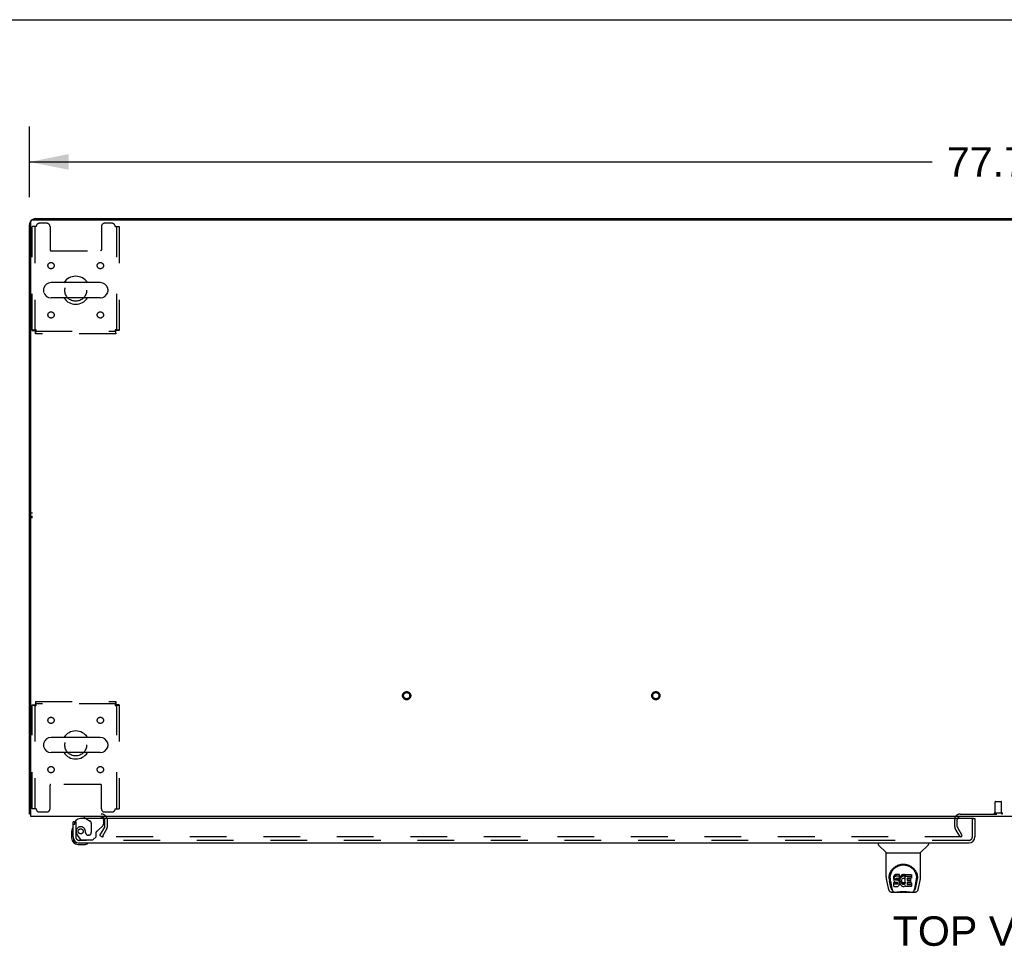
# Model space of a CAD drawing. Header units: inches. Extents: x 0 to 268, y 0 to 174.
# Tile 68 of 76: x 54 to 93, y 136 to 174. Entities that reach past the tile are written whole.
import ezdxf

# ---------------------------------------------------------------- set-up
doc = ezdxf.new("R2010")
doc.units = ezdxf.units.IN
doc.header["$LTSCALE"] = 14.749625
doc.header["$MEASUREMENT"] = 0
doc.linetypes.add('HIDDEN', pattern=[0.2, 0.1, -0.1])
doc.layers.get('0').update_dxf_attribs({"linetype": 'CONTINUOUS'})
for name, color, linetype in [('DEFAULT_2', 8, 'HIDDEN'), ('DIMENSIONS', 7, 'CONTINUOUS'), ('LEFTHAND_DOOR_ASSEMBLY', 7, 'CONTINUOUS'), ('WITNESSMARKS', 7, 'CONTINUOUS')]:
    doc.layers.add(name, color=color, linetype=linetype)
doc.styles.get("Standard").update_dxf_attribs({"font": 'arial.ttf'})
doc.dimstyles.new('DIMSTYLE_1', dxfattribs={"dimtxt": 1.183125, "dimasz": 1.5775, "dimexe": 0.09, "dimexo": 0.07, "dimgap": 0.0375, "dimtad": 0, "dimtih": 1, "dimtoh": 1, "dimzin": 4, "dimdsep": 46, "dimtxsty": 'Standard', "dimblk": '_FILLED', "dimblk1": '_FILLED', "dimblk2": '_FILLED', "dimcen": 0.09, "dimadec": 3, "dimazin": 1, "dimtfac": 1, "dimtdec": 3, "dimtofl": 0, "dimtmove": 0, "dimatfit": 3, "dimldrblk": '_FILLED', "dimfxl": 0, "dimtolj": 1, "dimtzin": 4, "dimarcsym": 0})

# ---------------------------------------------------------------- blocks, each defined once
blk = doc.blocks.new('_FILLED')
at = {"color": 0, "linetype": 'ByBlock'}
blk.add_solid([(0, 0), (-1, 0.2), (-1, -0.2)], dxfattribs=at)
blk = doc.blocks.new('*D1')
at = {"layer": 'DIMENSIONS', "color": 2, "linetype": 'Continuous'}
for p, q in [((54.158, 166.397), (54.158, 169.236)), ((131.908, 166.397), (131.908, 169.236)), ((54.158, 167.816), (90.375, 167.816)), ((131.908, 167.816), (95.692, 167.816))]:
    blk.add_line(p, q, dxfattribs=at)
at = {"layer": 'DIMENSIONS', "color": 2, "linetype": 'Continuous', "xscale": 1.5775, "yscale": 1.5775, "zscale": 1.5775, "rotation": 180}
blk.add_blockref('_FILLED', (54.158, 167.816), dxfattribs=at)
at = {"layer": 'DIMENSIONS', "color": 2, "linetype": 'Continuous', "xscale": 1.5775, "yscale": 1.5775, "zscale": 1.5775}
blk.add_blockref('_FILLED', (131.908, 167.816), dxfattribs=at)
at = {"layer": 'DIMENSIONS', "color": 2, "linetype": 'Continuous', "insert": (93.033, 168.408), "char_height": 1.1831, "width": 4.13434, "attachment_point": 2, "line_spacing_factor": 0.9}
blk.add_mtext('77.75', dxfattribs=at)

msp = doc.modelspace()

# ---------------------------------------------------------------- linework, layer by layer
at = {"color": 7, "linetype": 'Continuous'}
for p, q in [((0, 173.525), (268.175, 173.525)), ((61.658, 165.539), (61.658, 165.487)), ((61.658, 165.539), (124.408, 165.539)), ((93.033, 165.539), (93.033, 165.487)), ((57, 162.97), (55.025, 162.97)), ((54.725, 162.708), (54.725, 162.621)), ((57.3, 162.708), (57.3, 162.621)), ((57, 162.358), (55.025, 162.358)), ((57, 144.72), (55.025, 144.72)), ((54.725, 144.458), (54.725, 144.371)), ((57.3, 144.458), (57.3, 144.371)), ((57, 144.108), (55.025, 144.108)), ((54.21, 141.643), (54.158, 141.643))]:
    msp.add_line(p, q, dxfattribs=at)
at = {"color": 3, "linetype": 'Continuous'}
for p, q in [((54.405, 165.539), (61.658, 165.539)), ((54.158, 141.643), (54.158, 165.293)), ((54.21, 141.539), (54.21, 165.427)), ((54.27, 165.487), (131.796, 165.487)), ((131.856, 141.539), (54.21, 141.539))]:
    msp.add_line(p, q, dxfattribs=at)
for points in [[(54.186, 141.629), (54.182, 141.63), (54.179, 141.631), (54.176, 141.631), (54.173, 141.632), (54.17, 141.633), (54.167, 141.634), (54.165, 141.635), (54.163, 141.636), (54.162, 141.637), (54.161, 141.638), (54.16, 141.639), (54.159, 141.641), (54.158, 141.642), (54.158, 141.643)], [(54.21, 141.624), (54.21, 141.624), (54.206, 141.625), (54.202, 141.626), (54.198, 141.627), (54.194, 141.628), (54.186, 141.629)]]:
    msp.add_lwpolyline(points, dxfattribs=at)
for centre, radius, start, end in [((54.405, 165.293), 0.246, 90, 129.4399), ((54.405, 165.293), 0.246, 140.5601, 180), ((54.27, 165.427), 0.06, 90, 180), ((57.037, 141.397), 0.142, 26.4666, 90), ((91.502, 141.424), 0.115, 115.2249, 161.7477)]:
    msp.add_arc(centre, radius, start, end, dxfattribs=at)
at = {"color": 7, "linetype": 'Continuous'}
for centre, radius, start, end in [((56.012, 162.664), 0.562, 32.9567, 147.0433), ((55.025, 162.664), 0.306, 90, 164.3697), ((57, 162.664), 0.306, 15.6303, 90), ((54.869, 162.708), 0.144, 164.3697, 180), ((54.869, 162.621), 0.144, 180, 195.6303), ((55.025, 162.664), 0.306, 195.6303, 270), ((57, 162.664), 0.306, 270, 344.3697), ((57.156, 162.708), 0.144, 0, 15.6303), ((57.156, 162.621), 0.144, 344.3697, 360), ((56.012, 162.664), 0.562, 212.956, 327.044), ((55.025, 144.414), 0.306, 90, 164.3697), ((56.012, 144.414), 0.562, 32.9567, 147.0433), ((57, 144.414), 0.306, 15.6303, 90), ((54.869, 144.458), 0.144, 164.3697, 180), ((54.869, 144.371), 0.144, 180, 195.6303), ((55.025, 144.414), 0.306, 195.6303, 270), ((57, 144.414), 0.306, 270, 344.3697), ((57.156, 144.458), 0.144, 0, 15.6303), ((57.156, 144.371), 0.144, 344.3697, 360), ((56.012, 144.414), 0.562, 212.956, 327.044)]:
    msp.add_arc(centre, radius, start, end, dxfattribs=at)
at = {"layer": 'DEFAULT_2', "color": 8, "linetype": 'HIDDEN'}
for p, q in [((54.262, 161.048), (54.262, 165.227)), ((54.429, 165.227), (54.262, 165.227)), ((54.366, 165.227), (54.366, 161.048)), ((54.856, 165.352), (54.554, 165.352)), ((54.981, 165.227), (54.981, 164.282)), ((57.044, 165.227), (57.044, 164.282)), ((57.47, 165.352), (57.169, 165.352)), ((57.595, 165.227), (57.762, 165.227)), ((57.658, 161.048), (57.658, 165.227)), ((57.762, 165.227), (57.762, 161.048)), ((55.011, 164.252), (57.014, 164.252)), ((54.262, 161.048), (54.366, 161.048)), ((54.396, 160.914), (54.396, 161.018)), ((54.396, 161.018), (57.628, 161.018)), ((57.628, 160.914), (54.396, 160.914)), ((57.628, 160.914), (57.628, 161.018)), ((57.762, 161.048), (57.658, 161.048)), ((54.262, 141.852), (54.262, 146.03)), ((54.262, 146.03), (54.366, 146.03)), ((54.366, 146.03), (54.366, 141.852)), ((54.396, 146.164), (54.396, 146.06)), ((54.396, 146.164), (57.628, 146.164)), ((57.628, 146.06), (54.396, 146.06)), ((57.628, 146.164), (57.628, 146.06)), ((57.658, 141.852), (57.658, 146.03)), ((57.762, 146.03), (57.658, 146.03)), ((57.762, 146.03), (57.762, 141.852)), ((54.981, 141.852), (54.981, 142.797)), ((57.014, 142.827), (55.011, 142.827)), ((57.044, 141.852), (57.044, 142.797)), ((54.429, 141.852), (54.262, 141.852)), ((57.595, 141.852), (57.762, 141.852)), ((92.909, 141.686), (92.909, 142.133)), ((92.919, 142.143), (93.147, 142.143)), ((93.157, 141.686), (93.157, 142.133)), ((54.554, 141.727), (54.856, 141.727)), ((57.169, 141.727), (57.47, 141.727)), ((91.502, 141.643), (94.564, 141.643)), ((92.891, 141.686), (93.175, 141.686)), ((56.979, 140.779), (57.175, 141.119)), ((57.265, 141.067), (57.069, 140.727)), ((57.179, 141.135), (57.179, 141.397)), ((57.283, 141.135), (57.283, 141.397)), ((91.283, 141.135), (91.283, 141.424)), ((91.498, 140.727), (91.302, 141.067)), ((91.387, 141.135), (91.387, 141.424)), ((91.588, 140.779), (91.392, 141.119)), ((56.979, 140.779), (57.069, 140.727)), ((91.565, 140.727), (57.115, 140.727)), ((91.498, 140.727), (91.588, 140.779))]:
    msp.add_line(p, q, dxfattribs=at)
for points in [[(54.429, 161.081), (54.411, 161.079), (54.392, 161.077), (54.374, 161.074), (54.357, 161.072), (54.34, 161.07), (54.325, 161.067), (54.311, 161.065), (54.299, 161.063), (54.288, 161.06), (54.279, 161.058), (54.272, 161.055), (54.266, 161.053), (54.263, 161.051), (54.262, 161.048)], [(54.429, 161.081), (54.422, 161.079), (54.415, 161.077), (54.408, 161.074), (54.402, 161.072), (54.396, 161.07), (54.39, 161.067), (54.385, 161.065), (54.38, 161.063), (54.376, 161.06), (54.373, 161.058), (54.37, 161.055), (54.368, 161.053), (54.367, 161.051), (54.366, 161.048)], [(54.396, 160.914), (54.399, 160.915), (54.401, 160.919), (54.403, 160.924), (54.406, 160.931), (54.408, 160.94), (54.41, 160.951), (54.413, 160.963), (54.415, 160.977), (54.418, 160.993), (54.42, 161.009), (54.422, 161.026), (54.425, 161.044), (54.427, 161.063), (54.429, 161.081)], [(54.396, 161.018), (54.399, 161.019), (54.401, 161.02), (54.403, 161.022), (54.406, 161.025), (54.408, 161.028), (54.41, 161.032), (54.413, 161.037), (54.415, 161.042), (54.418, 161.048), (54.42, 161.054), (54.422, 161.061), (54.425, 161.067), (54.427, 161.074), (54.429, 161.081)], [(57.658, 161.048), (57.658, 161.051), (57.657, 161.053), (57.655, 161.055), (57.652, 161.058), (57.649, 161.06), (57.645, 161.063), (57.64, 161.065), (57.635, 161.067), (57.629, 161.07), (57.623, 161.072), (57.616, 161.074), (57.609, 161.077), (57.602, 161.079), (57.595, 161.081)], [(57.595, 161.081), (57.598, 161.063), (57.6, 161.044), (57.602, 161.026), (57.605, 161.009), (57.607, 160.993), (57.609, 160.977), (57.612, 160.963), (57.614, 160.951), (57.617, 160.94), (57.619, 160.931), (57.621, 160.924), (57.624, 160.919), (57.626, 160.915), (57.628, 160.914)], [(57.595, 161.081), (57.598, 161.074), (57.6, 161.067), (57.602, 161.061), (57.605, 161.054), (57.607, 161.048), (57.609, 161.042), (57.612, 161.037), (57.614, 161.032), (57.617, 161.028), (57.619, 161.025), (57.621, 161.022), (57.624, 161.02), (57.626, 161.019), (57.628, 161.018)], [(57.762, 161.048), (57.761, 161.051), (57.758, 161.053), (57.753, 161.055), (57.746, 161.058), (57.737, 161.06), (57.726, 161.063), (57.713, 161.065), (57.699, 161.067), (57.684, 161.07), (57.668, 161.072), (57.65, 161.074), (57.632, 161.077), (57.614, 161.079), (57.595, 161.081)], [(54.262, 146.03), (54.263, 146.028), (54.266, 146.026), (54.272, 146.023), (54.279, 146.021), (54.288, 146.019), (54.299, 146.016), (54.311, 146.014), (54.325, 146.012), (54.34, 146.009), (54.357, 146.007), (54.374, 146.004), (54.392, 146.002), (54.411, 146), (54.429, 145.997)], [(54.366, 146.03), (54.367, 146.028), (54.368, 146.026), (54.37, 146.023), (54.373, 146.021), (54.376, 146.019), (54.38, 146.016), (54.385, 146.014), (54.39, 146.012), (54.396, 146.009), (54.402, 146.007), (54.408, 146.004), (54.415, 146.002), (54.422, 146), (54.429, 145.997)], [(54.429, 145.997), (54.427, 146.016), (54.425, 146.035), (54.422, 146.053), (54.42, 146.07), (54.418, 146.086), (54.415, 146.102), (54.413, 146.115), (54.41, 146.128), (54.408, 146.139), (54.406, 146.148), (54.403, 146.155), (54.401, 146.16), (54.399, 146.163), (54.396, 146.164)], [(54.429, 145.997), (54.427, 146.004), (54.425, 146.011), (54.422, 146.018), (54.42, 146.025), (54.418, 146.031), (54.415, 146.037), (54.413, 146.042), (54.41, 146.047), (54.408, 146.051), (54.406, 146.054), (54.403, 146.057), (54.401, 146.059), (54.399, 146.06), (54.396, 146.06)], [(57.628, 146.164), (57.626, 146.163), (57.624, 146.16), (57.621, 146.155), (57.619, 146.148), (57.617, 146.139), (57.614, 146.128), (57.612, 146.115), (57.609, 146.102), (57.607, 146.086), (57.605, 146.07), (57.602, 146.053), (57.6, 146.035), (57.598, 146.016), (57.595, 145.997)], [(57.628, 146.06), (57.626, 146.06), (57.624, 146.059), (57.621, 146.057), (57.619, 146.054), (57.617, 146.051), (57.614, 146.047), (57.612, 146.042), (57.609, 146.037), (57.607, 146.031), (57.605, 146.025), (57.602, 146.018), (57.6, 146.011), (57.598, 146.004), (57.595, 145.997)], [(57.595, 145.997), (57.602, 146), (57.609, 146.002), (57.616, 146.004), (57.623, 146.007), (57.629, 146.009), (57.635, 146.012), (57.64, 146.014), (57.645, 146.016), (57.649, 146.019), (57.652, 146.021), (57.655, 146.023), (57.657, 146.026), (57.658, 146.028), (57.658, 146.03)], [(57.595, 145.997), (57.614, 146), (57.632, 146.002), (57.65, 146.004), (57.668, 146.007), (57.684, 146.009), (57.699, 146.012), (57.713, 146.014), (57.726, 146.016), (57.737, 146.019), (57.746, 146.021), (57.753, 146.023), (57.758, 146.026), (57.761, 146.028), (57.762, 146.03)], [(57.097, 140.752), (57.096, 140.75), (57.095, 140.748), (57.095, 140.746), (57.095, 140.744), (57.095, 140.744)], [(57.095, 140.744), (57.095, 140.742), (57.095, 140.74), (57.096, 140.739), (57.097, 140.737), (57.098, 140.735), (57.099, 140.733), (57.101, 140.732), (57.102, 140.731), (57.104, 140.73), (57.106, 140.729), (57.108, 140.728)], [(57.115, 140.727), (57.113, 140.727), (57.11, 140.727), (57.108, 140.728)]]:
    msp.add_lwpolyline(points, dxfattribs=at)
for centre, radius in [((55.023, 163.654), 0.125), ((57.002, 163.654), 0.125), ((56.012, 162.664), 0.438), ((55.023, 161.675), 0.125), ((57.002, 161.675), 0.125), ((69.29, 146.393), 0.164), ((69.29, 146.393), 0.124), ((79.29, 146.393), 0.164), ((79.29, 146.393), 0.124), ((55.023, 145.404), 0.125), ((57.002, 145.404), 0.125), ((56.012, 144.414), 0.438), ((55.023, 143.425), 0.125), ((57.002, 143.425), 0.125)]:
    msp.add_circle(centre, radius, dxfattribs=at)
for centre, radius, start, end in [((54.554, 165.227), 0.125, 90, 180), ((54.856, 165.227), 0.125, 0, 90), ((57.169, 165.227), 0.125, 90, 180), ((57.47, 165.227), 0.125, 0, 90), ((55.011, 164.282), 0.03, 180, 270), ((57.014, 164.282), 0.03, 270, 360), ((55.011, 142.797), 0.03, 90, 180), ((57.014, 142.797), 0.03, 0, 90), ((54.554, 141.852), 0.125, 180, 270), ((54.856, 141.852), 0.125, 270, 360), ((57.169, 141.852), 0.125, 180, 270), ((57.47, 141.852), 0.125, 270, 360), ((92.919, 142.133), 0.01, 90, 180), ((93.147, 142.133), 0.01, 0, 90), ((57.037, 141.397), 0.246, 0, 90), ((57.037, 141.397), 0.142, 0, 26.4666), ((91.502, 141.424), 0.219, 90, 180), ((91.502, 141.424), 0.115, 161.7477, 180), ((91.502, 141.424), 0.115, 90, 115.2249), ((92.891, 141.665), 0.0215, 90, 270), ((93.175, 141.665), 0.0215, 270, 90), ((57.146, 141.135), 0.033, 330, 360), ((57.146, 141.135), 0.137, 330, 360), ((91.42, 141.135), 0.137, 180, 210), ((91.42, 141.135), 0.033, 180, 210)]:
    msp.add_arc(centre, radius, start, end, dxfattribs=at)
at = {"layer": 'LEFTHAND_DOOR_ASSEMBLY', "color": 3, "linetype": 'Continuous'}
for p, q in [((92.034, 141.46), (56.2, 141.46)), ((92.096, 141.46), (92.096, 140.728)), ((55.908, 140.728), (55.908, 141.335)), ((56.155, 140.481), (91.849, 140.481))]:
    msp.add_line(p, q, dxfattribs=at)
at = {"layer": 'LEFTHAND_DOOR_ASSEMBLY', "color": 7, "linetype": 'Continuous'}
for p, q in [((56.35, 141.539), (56.35, 141.5)), ((56.35, 141.5), (56.419, 141.46)), ((92.034, 141.46), (92.096, 141.46)), ((55.984, 141.335), (55.908, 141.335)), ((55.848, 140.941), (55.848, 140.684)), ((55.908, 140.728), (55.908, 140.684)), ((56.111, 140.481), (56.155, 140.481)), ((56.111, 140.421), (56.368, 140.421)), ((88.217, 140.481), (88.217, 140.419)), ((88.526, 140.093), (88.228, 140.391)), ((89.916, 140.093), (90.213, 140.391)), ((90.225, 140.481), (90.225, 140.419)), ((88.532, 140.088), (89.91, 140.088)), ((88.532, 139.116), (88.532, 140.088)), ((89.91, 139.116), (89.91, 140.088)), ((88.657, 139.148), (88.656, 139.084)), ((88.694, 139.074), (88.694, 139.051)), ((88.836, 139.119), (88.835, 139.096)), ((88.835, 139.029), (88.835, 139.096)), ((88.842, 139.143), (88.836, 139.119)), ((88.836, 139.052), (88.836, 139.119)), ((88.842, 139.076), (88.836, 139.052)), ((88.851, 139.165), (88.842, 139.143)), ((88.842, 139.076), (88.842, 139.143)), ((88.851, 139.098), (88.842, 139.076)), ((88.865, 139.185), (88.851, 139.165)), ((88.851, 139.098), (88.851, 139.165)), ((88.865, 139.118), (88.851, 139.098)), ((88.873, 139.193), (88.865, 139.185)), ((88.865, 139.118), (88.865, 139.185)), ((88.873, 139.126), (88.865, 139.118)), ((88.883, 139.199), (88.873, 139.193)), ((88.873, 139.126), (88.873, 139.193)), ((88.883, 139.133), (88.873, 139.126)), ((88.904, 139.209), (88.883, 139.199)), ((88.883, 139.133), (88.883, 139.199)), ((88.904, 139.142), (88.883, 139.133)), ((88.928, 139.216), (88.904, 139.209)), ((88.904, 139.142), (88.904, 139.209)), ((88.928, 139.15), (88.904, 139.142)), ((89.067, 139.216), (88.928, 139.216)), ((88.928, 139.15), (88.928, 139.216)), ((89.067, 139.15), (88.928, 139.15)), ((89.065, 139.065), (89.067, 139.07)), ((89.069, 139.174), (89.067, 139.216)), ((89.067, 139.15), (89.067, 139.216)), ((89.069, 139.107), (89.067, 139.15)), ((89.067, 139.07), (89.068, 139.083)), ((89.068, 139.083), (89.069, 139.107)), ((89.069, 139.107), (89.069, 139.174)), ((89.076, 139.074), (89.071, 139.052)), ((89.082, 139.096), (89.076, 139.074)), ((89.076, 139.008), (89.076, 139.074)), ((89.09, 139.116), (89.082, 139.096)), ((89.082, 139.029), (89.082, 139.096)), ((89.101, 139.136), (89.09, 139.116)), ((89.09, 139.05), (89.09, 139.116)), ((89.101, 139.069), (89.09, 139.05)), ((89.114, 139.154), (89.101, 139.136)), ((89.101, 139.069), (89.101, 139.136)), ((89.114, 139.087), (89.101, 139.069)), ((89.129, 139.171), (89.114, 139.154)), ((89.114, 139.087), (89.114, 139.154)), ((89.129, 139.104), (89.114, 139.087)), ((89.145, 139.186), (89.129, 139.171)), ((89.129, 139.104), (89.129, 139.171)), ((89.145, 139.119), (89.129, 139.104)), ((89.163, 139.199), (89.145, 139.186)), ((89.145, 139.119), (89.145, 139.186)), ((89.163, 139.132), (89.145, 139.119)), ((89.184, 139.208), (89.163, 139.199)), ((89.163, 139.132), (89.163, 139.199)), ((89.184, 139.141), (89.163, 139.132)), ((89.205, 139.213), (89.184, 139.208)), ((89.184, 139.141), (89.184, 139.208)), ((89.205, 139.146), (89.184, 139.141)), ((89.228, 139.215), (89.205, 139.213)), ((89.205, 139.146), (89.205, 139.213)), ((89.228, 139.148), (89.205, 139.146)), ((89.228, 139.215), (89.25, 139.215)), ((89.228, 139.148), (89.228, 139.215)), ((89.25, 139.148), (89.228, 139.148)), ((89.261, 139.213), (89.25, 139.215)), ((89.25, 139.148), (89.25, 139.215)), ((89.261, 139.146), (89.25, 139.148)), ((89.272, 139.209), (89.261, 139.213)), ((89.261, 139.146), (89.261, 139.213)), ((89.272, 139.143), (89.261, 139.146)), ((89.292, 139.125), (89.266, 139.057)), ((89.29, 139.197), (89.272, 139.209)), ((89.272, 139.143), (89.272, 139.209)), ((89.29, 139.131), (89.272, 139.143)), ((89.29, 139.197), (89.29, 139.131)), ((89.292, 139.194), (89.292, 139.131)), ((89.301, 139.214), (89.537, 139.214)), ((89.301, 138.822), (89.301, 139.214)), ((89.301, 139.148), (89.537, 139.148)), ((89.542, 139.21), (89.542, 139.069)), ((89.785, 139.148), (89.786, 139.084)), ((88.547, 138.973), (88.612, 138.667)), ((88.65, 139.061), (88.65, 139.061)), ((88.719, 138.695), (88.666, 138.966)), ((88.703, 138.953), (88.76, 138.66)), ((88.836, 139.052), (88.835, 139.029)), ((88.835, 139.029), (88.835, 139.005)), ((88.835, 139.005), (88.839, 138.981)), ((88.837, 138.743), (88.837, 138.885)), ((88.839, 138.981), (88.848, 138.959)), ((88.901, 138.89), (88.842, 138.889)), ((88.842, 138.822), (88.842, 138.889)), ((88.901, 138.823), (88.842, 138.822)), ((88.842, 138.738), (88.986, 138.738)), ((88.848, 138.959), (88.861, 138.939)), ((88.861, 138.939), (88.877, 138.922)), ((88.877, 138.922), (88.897, 138.909)), ((88.897, 138.909), (88.908, 138.904)), ((88.962, 138.89), (88.901, 138.89)), ((88.901, 138.823), (88.901, 138.89)), ((88.962, 138.823), (88.901, 138.823)), ((88.906, 139.032), (88.908, 139.047)), ((88.906, 139.01), (88.906, 139.032)), ((88.906, 139.017), (88.906, 139.032)), ((88.906, 139.01), (88.906, 139.017)), ((88.909, 139.002), (88.906, 139.01)), ((88.908, 139.047), (88.912, 139.054)), ((88.908, 138.904), (88.92, 138.902)), ((88.909, 139.002), (88.909, 139.047)), ((88.913, 138.996), (88.909, 139.002)), ((88.912, 139.054), (88.917, 139.059)), ((88.913, 138.996), (88.913, 139.055)), ((88.919, 138.992), (88.913, 138.996)), ((88.917, 139.059), (88.932, 139.063)), ((88.934, 139.055), (88.919, 139.059)), ((88.919, 139.059), (88.919, 139.059)), ((88.919, 138.992), (88.919, 139.059)), ((88.934, 138.988), (88.919, 138.992)), ((88.92, 138.902), (88.967, 138.902)), ((88.932, 139.063), (88.947, 139.064)), ((88.958, 139.056), (88.934, 139.055)), ((88.934, 138.988), (88.934, 139.055)), ((88.958, 138.989), (88.934, 138.988)), ((88.947, 139.064), (89.059, 139.064)), ((88.982, 139.054), (88.958, 139.056)), ((88.958, 138.989), (88.958, 139.056)), ((88.982, 138.988), (88.958, 138.989)), ((88.977, 138.891), (88.962, 138.89)), ((88.962, 138.823), (88.962, 138.89)), ((88.977, 138.824), (88.962, 138.823)), ((88.967, 138.902), (88.975, 138.901)), ((88.975, 138.901), (88.982, 138.899)), ((88.983, 138.895), (88.977, 138.891)), ((88.977, 138.824), (88.977, 138.891)), ((88.983, 138.828), (88.977, 138.824)), ((89.005, 139.049), (88.982, 139.054)), ((88.982, 138.988), (88.982, 139.054)), ((89.005, 138.982), (88.982, 138.988)), ((88.982, 138.899), (88.988, 138.894)), ((88.985, 138.896), (88.983, 138.895)), ((88.983, 138.828), (88.983, 138.895)), ((88.989, 138.833), (88.983, 138.828)), ((88.986, 138.738), (88.998, 138.74)), ((88.988, 138.894), (88.993, 138.888)), ((88.989, 138.833), (88.989, 138.893)), ((88.998, 138.845), (88.989, 138.833)), ((88.993, 138.888), (88.999, 138.875)), ((88.998, 138.845), (88.998, 138.877)), ((89.001, 138.852), (88.998, 138.845)), ((88.998, 138.74), (89.009, 138.744)), ((88.999, 138.875), (89.002, 138.86)), ((89.001, 138.852), (89.001, 138.864)), ((89.002, 138.86), (89.001, 138.852)), ((89.016, 139.044), (89.005, 139.049)), ((89.005, 138.982), (89.005, 139.049)), ((89.016, 138.978), (89.005, 138.982)), ((89.009, 138.744), (89.029, 138.758)), ((89.026, 139.038), (89.016, 139.044)), ((89.016, 138.978), (89.016, 139.044)), ((89.026, 138.971), (89.016, 138.978)), ((89.043, 139.021), (89.026, 139.038)), ((89.026, 138.971), (89.026, 139.038)), ((89.043, 138.954), (89.026, 138.971)), ((89.029, 138.758), (89.046, 138.774)), ((89.056, 139.001), (89.043, 139.021)), ((89.043, 138.954), (89.043, 139.021)), ((89.056, 138.934), (89.043, 138.954)), ((89.046, 138.774), (89.053, 138.784)), ((89.053, 138.784), (89.058, 138.795)), ((89.066, 138.979), (89.056, 139.001)), ((89.056, 138.934), (89.056, 139.001)), ((89.066, 138.912), (89.056, 138.934)), ((89.058, 138.795), (89.067, 138.818)), ((89.059, 139.064), (89.065, 139.065)), ((89.067, 138.975), (89.066, 138.979)), ((89.066, 138.912), (89.066, 138.979)), ((89.072, 138.889), (89.066, 138.912)), ((89.071, 139.052), (89.067, 139.008)), ((89.067, 138.941), (89.067, 139.008)), ((89.071, 138.986), (89.067, 138.941)), ((89.067, 138.941), (89.068, 138.919)), ((89.067, 138.818), (89.073, 138.841)), ((89.068, 138.919), (89.071, 138.897)), ((89.071, 138.986), (89.071, 139.052)), ((89.076, 139.008), (89.071, 138.986)), ((89.071, 138.897), (89.075, 138.875)), ((89.075, 138.865), (89.072, 138.889)), ((89.073, 138.841), (89.075, 138.865)), ((89.075, 138.865), (89.075, 138.879)), ((89.075, 138.875), (89.082, 138.854)), ((89.082, 139.029), (89.076, 139.008)), ((89.09, 139.05), (89.082, 139.029)), ((89.082, 138.854), (89.104, 138.815)), ((89.104, 138.815), (89.116, 138.796)), ((89.116, 138.796), (89.131, 138.78)), ((89.131, 138.78), (89.148, 138.765)), ((89.137, 138.957), (89.136, 138.93)), ((89.136, 138.93), (89.138, 138.917)), ((89.14, 138.984), (89.137, 138.957)), ((89.138, 138.917), (89.138, 138.957)), ((89.138, 138.917), (89.141, 138.904)), ((89.139, 138.976), (89.141, 138.971)), ((89.144, 138.996), (89.14, 138.984)), ((89.141, 138.971), (89.151, 138.946)), ((89.141, 138.904), (89.141, 138.971)), ((89.141, 138.904), (89.151, 138.879)), ((89.15, 139.008), (89.144, 138.996)), ((89.148, 138.765), (89.165, 138.751)), ((89.164, 139.031), (89.15, 139.008)), ((89.151, 138.946), (89.164, 138.923)), ((89.151, 138.879), (89.151, 138.946)), ((89.151, 138.879), (89.164, 138.856)), ((89.172, 139.042), (89.164, 139.031)), ((89.164, 138.923), (89.173, 138.913)), ((89.164, 138.856), (89.164, 138.923)), ((89.164, 138.856), (89.173, 138.846)), ((89.165, 138.751), (89.175, 138.746)), ((89.183, 139.049), (89.172, 139.042)), ((89.173, 138.913), (89.183, 138.904)), ((89.173, 138.846), (89.173, 138.913)), ((89.173, 138.846), (89.183, 138.837)), ((89.175, 138.746), (89.186, 138.742)), ((89.208, 139.06), (89.183, 139.049)), ((89.183, 138.904), (89.194, 138.897)), ((89.183, 138.837), (89.183, 138.904)), ((89.183, 138.837), (89.194, 138.83)), ((89.186, 138.742), (89.207, 138.737)), ((89.194, 138.897), (89.207, 138.892)), ((89.194, 138.83), (89.194, 138.897)), ((89.194, 138.83), (89.207, 138.825)), ((89.207, 138.892), (89.22, 138.889)), ((89.207, 138.825), (89.207, 138.892)), ((89.207, 138.825), (89.22, 138.823)), ((89.207, 138.737), (89.229, 138.734)), ((89.221, 139.063), (89.208, 139.06)), ((89.22, 138.889), (89.233, 138.889)), ((89.22, 138.823), (89.22, 138.889)), ((89.22, 138.823), (89.233, 138.822)), ((89.234, 139.063), (89.221, 139.063)), ((89.229, 138.734), (89.251, 138.737)), ((89.233, 138.889), (89.246, 138.891)), ((89.233, 138.822), (89.233, 138.889)), ((89.233, 138.822), (89.246, 138.824)), ((89.247, 139.06), (89.234, 139.063)), ((89.246, 138.891), (89.259, 138.895)), ((89.246, 138.824), (89.246, 138.891)), ((89.246, 138.824), (89.259, 138.828)), ((89.26, 139.055), (89.247, 139.06)), ((89.251, 138.737), (89.273, 138.744)), ((89.259, 138.895), (89.271, 138.9)), ((89.259, 138.828), (89.259, 138.895)), ((89.259, 138.828), (89.271, 138.834)), ((89.271, 138.9), (89.282, 138.908)), ((89.271, 138.834), (89.271, 138.9)), ((89.271, 138.834), (89.282, 138.841)), ((89.273, 138.744), (89.292, 138.755)), ((89.282, 138.908), (89.282, 138.841)), ((89.289, 138.907), (89.301, 138.889)), ((89.289, 138.84), (89.301, 138.822)), ((89.302, 138.756), (89.292, 138.756)), ((89.292, 138.755), (89.292, 138.756)), ((89.302, 138.743), (89.302, 138.756)), ((89.538, 138.738), (89.307, 138.738)), ((89.371, 139.06), (89.371, 138.992)), ((89.372, 138.901), (89.372, 138.824)), ((89.537, 139.064), (89.375, 139.064)), ((89.375, 139.055), (89.506, 139.055)), ((89.375, 138.988), (89.506, 138.988)), ((89.506, 138.906), (89.376, 138.906)), ((89.376, 138.886), (89.538, 138.886)), ((89.376, 138.819), (89.538, 138.819)), ((89.511, 139.05), (89.511, 138.91)), ((89.542, 138.882), (89.542, 138.743)), ((89.681, 138.66), (89.738, 138.95)), ((89.722, 138.695), (89.775, 138.966)), ((89.738, 138.95), (89.739, 138.954)), ((89.792, 139.061), (89.792, 139.061)), ((89.83, 138.667), (89.895, 138.973)), ((88.736, 138.513), (88.963, 138.513)), ((88.771, 138.592), (88.778, 138.592)), ((88.776, 138.596), (88.78, 138.586)), ((88.78, 138.585), (88.78, 138.586)), ((88.823, 138.513), (88.821, 138.513)), ((88.983, 138.493), (88.962, 138.514)), ((89.459, 138.493), (88.983, 138.493)), ((89.459, 138.493), (89.48, 138.514)), ((89.479, 138.513), (89.706, 138.513)), ((89.62, 138.513), (89.619, 138.513)), ((89.661, 138.585), (89.662, 138.586)), ((89.662, 138.586), (89.665, 138.596)), ((89.664, 138.592), (89.671, 138.592))]:
    msp.add_line(p, q, dxfattribs=at)
at = {"layer": 'LEFTHAND_DOOR_ASSEMBLY', "color": 8, "linetype": 'HIDDEN'}
for p, q in [((56.98, 141.539), (56.35, 141.539)), ((56.419, 141.46), (56.588, 141.362)), ((91.992, 140.728), (91.992, 141.46)), ((56.012, 141.335), (55.984, 141.335)), ((56.012, 141.335), (56.012, 140.728)), ((56.638, 141.276), (56.638, 140.896)), ((56.889, 140.97), (57.108, 141.189)), ((57.137, 141.26), (57.137, 141.382)), ((56.087, 140.784), (56.188, 140.64)), ((56.409, 140.896), (56.409, 140.885)), ((56.54, 140.798), (56.507, 140.798)), ((56.704, 140.606), (56.83, 140.732)), ((56.83, 140.732), (56.83, 140.911)), ((91.849, 140.585), (56.155, 140.585)), ((56.253, 140.606), (56.704, 140.606))]:
    msp.add_line(p, q, dxfattribs=at)
at = {"layer": 'LEFTHAND_DOOR_ASSEMBLY', "color": 7, "linetype": 'Continuous'}
for points in [[(88.65, 139.074), (88.653, 139.115), (88.659, 139.165), (88.67, 139.212), (88.684, 139.256), (88.701, 139.298), (88.721, 139.337), (88.744, 139.374), (88.769, 139.409), (88.796, 139.442), (88.825, 139.472), (88.857, 139.501), (88.891, 139.526), (88.926, 139.55), (88.964, 139.57), (89.004, 139.589), (89.045, 139.604), (89.088, 139.616), (89.131, 139.625), (89.176, 139.63), (89.221, 139.632), (89.266, 139.63), (89.311, 139.624), (89.355, 139.616), (89.397, 139.604), (89.439, 139.588), (89.478, 139.57), (89.516, 139.549), (89.552, 139.526), (89.585, 139.5), (89.617, 139.472), (89.646, 139.441), (89.673, 139.409), (89.698, 139.374), (89.721, 139.336), (89.74, 139.297), (89.758, 139.255), (89.772, 139.211), (89.782, 139.164), (89.789, 139.114), (89.792, 139.074)], [(88.694, 139.074), (88.694, 139.094), (88.696, 139.118), (88.698, 139.142), (88.702, 139.166), (88.707, 139.19), (88.713, 139.213), (88.719, 139.235), (88.727, 139.258), (88.736, 139.279), (88.745, 139.3), (88.755, 139.321), (88.766, 139.34), (88.778, 139.359), (88.79, 139.377), (88.803, 139.394), (88.816, 139.411), (88.829, 139.427), (88.843, 139.442), (88.858, 139.456), (88.872, 139.469), (88.887, 139.482), (88.903, 139.494), (88.918, 139.505), (88.934, 139.516), (88.949, 139.526), (88.965, 139.535), (88.981, 139.543), (88.997, 139.551), (89.013, 139.558), (89.029, 139.565), (89.045, 139.571), (89.061, 139.576), (89.077, 139.581), (89.093, 139.585), (89.109, 139.589), (89.124, 139.592), (89.14, 139.595), (89.156, 139.597), (89.172, 139.599), (89.188, 139.6), (89.204, 139.601), (89.22, 139.601), (89.236, 139.601), (89.252, 139.6), (89.268, 139.599), (89.284, 139.597), (89.3, 139.595), (89.316, 139.592), (89.332, 139.589), (89.348, 139.585), (89.364, 139.581), (89.38, 139.576), (89.396, 139.571), (89.412, 139.565), (89.428, 139.559), (89.444, 139.551), (89.46, 139.544), (89.476, 139.535), (89.491, 139.526), (89.507, 139.516), (89.523, 139.506), (89.538, 139.495), (89.553, 139.483), (89.568, 139.47), (89.583, 139.457), (89.598, 139.442), (89.612, 139.427), (89.625, 139.411), (89.639, 139.395), (89.652, 139.377), (89.664, 139.359), (89.675, 139.34), (89.686, 139.321), (89.697, 139.301), (89.706, 139.28), (89.715, 139.258), (89.722, 139.236), (89.729, 139.213), (89.735, 139.19), (89.74, 139.167), (89.743, 139.143), (89.746, 139.118), (89.747, 139.094), (89.748, 139.074)], [(88.532, 139.116), (88.533, 139.083), (88.536, 139.043), (88.541, 139.004), (88.547, 138.973)], [(88.65, 139.061), (88.65, 139.066), (88.65, 139.074)], [(89.739, 138.954), (89.739, 138.957), (89.74, 138.96), (89.74, 138.963), (89.741, 138.966), (89.741, 138.969), (89.742, 138.972), (89.742, 138.976), (89.743, 138.979), (89.743, 138.983), (89.744, 138.986), (89.744, 138.99), (89.745, 138.994), (89.745, 138.998), (89.745, 139.002), (89.746, 139.006), (89.746, 139.011), (89.747, 139.015), (89.747, 139.019), (89.747, 139.024), (89.747, 139.029), (89.747, 139.033), (89.748, 139.038), (89.748, 139.043), (89.748, 139.049), (89.748, 139.074)], [(89.792, 139.074), (89.792, 139.067), (89.792, 139.061)], [(89.895, 138.973), (89.9, 139.003), (89.906, 139.043), (89.909, 139.083), (89.91, 139.117)], [(88.694, 139.051), (88.694, 139.035), (88.696, 139.006), (88.699, 138.978), (88.703, 138.953)], [(88.842, 138.889), (88.841, 138.889), (88.841, 138.889), (88.84, 138.889), (88.84, 138.889), (88.84, 138.889), (88.839, 138.888), (88.839, 138.888), (88.838, 138.888), (88.838, 138.887), (88.838, 138.887), (88.838, 138.886), (88.837, 138.886), (88.837, 138.885), (88.837, 138.885)], [(88.842, 138.822), (88.841, 138.822), (88.841, 138.822), (88.84, 138.822), (88.84, 138.822), (88.84, 138.822), (88.839, 138.822), (88.839, 138.821), (88.838, 138.821), (88.838, 138.821), (88.838, 138.82), (88.838, 138.82), (88.837, 138.819), (88.837, 138.818), (88.837, 138.818)], [(88.612, 138.667), (88.615, 138.654), (88.62, 138.636), (88.625, 138.619), (88.63, 138.604), (88.636, 138.591), (88.642, 138.578), (88.648, 138.567), (88.655, 138.556), (88.663, 138.547), (88.672, 138.538), (88.683, 138.53), (88.694, 138.523), (88.706, 138.518), (88.719, 138.514), (88.733, 138.513), (88.736, 138.513)], [(88.76, 138.66), (88.763, 138.648), (88.766, 138.635), (88.769, 138.621), (88.773, 138.608), (88.776, 138.596)], [(88.78, 138.585), (88.785, 138.573), (88.792, 138.56), (88.798, 138.55), (88.805, 138.541), (88.812, 138.532), (88.82, 138.525), (88.829, 138.52), (88.839, 138.516), (88.849, 138.513), (88.857, 138.513)], [(88.937, 138.513), (88.958, 138.513), (88.98, 138.515), (89.003, 138.517), (89.028, 138.52), (89.054, 138.523), (89.08, 138.526), (89.108, 138.528), (89.136, 138.531), (89.165, 138.532), (89.194, 138.533), (89.223, 138.534), (89.252, 138.533), (89.282, 138.532), (89.31, 138.53), (89.338, 138.528), (89.365, 138.525), (89.391, 138.522), (89.416, 138.52), (89.44, 138.517), (89.463, 138.515), (89.484, 138.513), (89.504, 138.513)], [(88.937, 138.513), (88.959, 138.513), (88.986, 138.515), (89.014, 138.518), (89.071, 138.523)], [(89.071, 138.523), (89.1, 138.526), (89.129, 138.528), (89.159, 138.53), (89.19, 138.531), (89.22, 138.532), (89.251, 138.531), (89.281, 138.53), (89.311, 138.529), (89.341, 138.526), (89.37, 138.523), (89.428, 138.518)], [(89.428, 138.518), (89.455, 138.515), (89.482, 138.513), (89.504, 138.513)], [(89.585, 138.513), (89.593, 138.513), (89.603, 138.516), (89.612, 138.52), (89.621, 138.525), (89.63, 138.532), (89.637, 138.54), (89.644, 138.55), (89.65, 138.56), (89.656, 138.573), (89.661, 138.585)], [(89.665, 138.596), (89.669, 138.608), (89.673, 138.621), (89.676, 138.635), (89.679, 138.648), (89.681, 138.66)], [(89.706, 138.513), (89.708, 138.513), (89.721, 138.514), (89.734, 138.518), (89.747, 138.523), (89.758, 138.529), (89.769, 138.537), (89.778, 138.546), (89.786, 138.556), (89.793, 138.566), (89.8, 138.578), (89.806, 138.59), (89.812, 138.604), (89.817, 138.619), (89.822, 138.636), (89.827, 138.654), (89.83, 138.667)]]:
    msp.add_lwpolyline(points, dxfattribs=at)
at = {"layer": 'LEFTHAND_DOOR_ASSEMBLY', "color": 8, "linetype": 'HIDDEN'}
msp.add_circle((56.212, 140.948), 0.101, dxfattribs=at)
at = {"layer": 'LEFTHAND_DOOR_ASSEMBLY', "color": 3, "linetype": 'Continuous'}
for centre, radius, start, end in [((56.2, 141.21), 0.25, 90, 180), ((92.034, 141.44), 0.02, 0, 90), ((56.155, 140.728), 0.246, 180, 270), ((91.849, 140.728), 0.246, 270, 360)]:
    msp.add_arc(centre, radius, start, end, dxfattribs=at)
at = {"layer": 'LEFTHAND_DOOR_ASSEMBLY', "color": 7, "linetype": 'Continuous'}
for centre, radius, start, end in [((56.98, 141.382), 0.157, 29.8303, 90), ((56.098, 140.941), 0.25, 149.1101, 180), ((55.897, 141.061), 0.015, 96.3796, 149.1101), ((55.893, 141.061), 0.015, 0, 83.6204), ((56.111, 140.684), 0.263, 180, 270), ((56.111, 140.684), 0.203, 180, 270), ((56.368, 140.671), 0.25, 270, 300.8899), ((56.488, 140.466), 0.015, 6.3796, 90), ((56.488, 140.47), 0.015, 300.8899, 353.6204), ((88.256, 140.419), 0.0394, 180, 225), ((90.185, 140.419), 0.0394, 315, 360), ((88.54, 140.107), 0.0197, 225, 262.5), ((89.902, 140.107), 0.0197, 277.5, 315)]:
    msp.add_arc(centre, radius, start, end, dxfattribs=at)
at = {"layer": 'LEFTHAND_DOOR_ASSEMBLY', "color": 8, "linetype": 'HIDDEN'}
for centre, radius, start, end in [((56.98, 141.382), 0.157, 0, 29.8303), ((56.212, 140.948), 0.187, 17.8482, 196.8439), ((56.538, 141.276), 0.1, 0, 59.908), ((57.037, 141.26), 0.1, 315, 360), ((56.155, 140.728), 0.142, 180, 270), ((56.402, 141.006), 0.386, 196.8439, 215.1), ((56.016, 140.885), 0.393, 1.6599, 17.9298), ((56.507, 140.896), 0.098, 180, 270), ((56.54, 140.896), 0.098, 270, 360), ((56.869, 140.911), 0.039, 111.6096, 180), ((56.818, 141.041), 0.1, 291.6096, 315), ((91.849, 140.728), 0.142, 270, 360), ((56.253, 140.685), 0.079, 215.1, 270)]:
    msp.add_arc(centre, radius, start, end, dxfattribs=at)
at = {"layer": 'LEFTHAND_DOOR_ASSEMBLY', "color": 7, "linetype": 'Continuous'}
for centre, major_axis, ratio, start_param, end_param in [((89.221, 139.074), (0, 0.565), 0.999848, 1.137008, 1.76365), ((89.288, 139.194), (0, 0.00448), 1, -1.566905, -0.665444), ((89.288, 139.127), (0, 0.00448), 1, -1.566955, -0.665444), ((89.288, 139.127), (0.00448, 0), 1, -0.366491, 0.003842), ((89.537, 139.21), (0.00448, 0), 1, 0, 1.570796), ((89.537, 139.143), (0.00448, 0), 1, 0, 1.570796), ((89.537, 139.069), (0.00448, 0), 1, -1.570796, 0), ((89.221, 139.074), (0, 0.565), 0.999848, 4.519536, 5.145564), ((88.777, 138.946), (0.007, 0.354), 0.213027, -3.923008, -3.13761), ((88.842, 138.743), (0, 0.00483), 1, 1.570796, 3.141593), ((89.261, 139.059), (0, 0.00448), 1, -3.557718, -1.937287), ((89.285, 138.904), (0.00448, 0), 1, 0.594971, 2.222579), ((89.285, 138.837), (0.00448, 0), 1, 0.594971, 2.222579), ((89.307, 138.743), (0.00448, 0), 1, -3.141593, -1.570796), ((89.375, 139.06), (0.00448, 0), 1, 1.570796, 3.141593), ((89.375, 139.059), (0.00448, 0), 1, -2.747639, -2.073069), ((89.375, 138.992), (0.00448, 0), 1, -3.141593, -1.570796), ((89.376, 138.901), (0.00448, 0), 1, 1.570796, 3.141593), ((89.376, 138.891), (0.00448, 0), 1, -3.141593, -1.570796), ((89.376, 138.824), (0.00448, 0), 1, -3.141593, -1.570796), ((89.375, 139.059), (0, 0.00448), 1, -3.643865, -3.141593), ((89.506, 139.05), (0.00448, 0), 1, 0, 1.570796), ((89.506, 138.983), (0.00448, 0), 1, 0, 1.570796), ((89.506, 138.91), (0.00448, 0), 1, -1.570796, 0), ((89.538, 138.882), (0.00448, 0), 1, 0, 1.570796), ((89.538, 138.815), (0.00448, 0), 1, 0, 1.570796), ((89.538, 138.743), (0.00448, 0), 1, -1.570796, 0), ((89.665, 138.946), (-0.007, 0.354), 0.213027, -3.145575, -2.360177)]:
    msp.add_ellipse(centre, major_axis=major_axis, ratio=ratio, start_param=start_param, end_param=end_param, dxfattribs=at)
at = {"layer": 'WITNESSMARKS', "color": 40, "linetype": 'Continuous'}
for p, q in [((54.21, 153.727), (54.273, 153.727)), ((54.21, 153.602), (54.273, 153.602)), ((54.21, 153.539), (54.273, 153.539))]:
    msp.add_line(p, q, dxfattribs=at)

# ---------------------------------------------------------------- texts
at = {"layer": 'DIMENSIONS', "color": 2, "linetype": 'Continuous', "insert": (92.834, 137.537), "char_height": 1.1831, "width": 8.06196, "attachment_point": 2, "line_spacing_factor": 0.9}
msp.add_mtext('TOP VIEW', dxfattribs=at)

# ---------------------------------------------------------------- dimensions: what is measured, and where the dimension line sits
at = {"layer": 'DIMENSIONS', "color": 2, "linetype": 'Continuous'}
dim = msp.add_linear_dim(base=(54.158, 167.816), p1=(131.908, 169.306), p2=(54.158, 169.306), angle=180, dimstyle='DIMSTYLE_1', dxfattribs=at)
dim.commit()
dim.dimension.update_dxf_attribs({"geometry": '*D1', "text_midpoint": (93.037, 167.801), "dimtype": 160})

doc.saveas('drawing.dxf')
